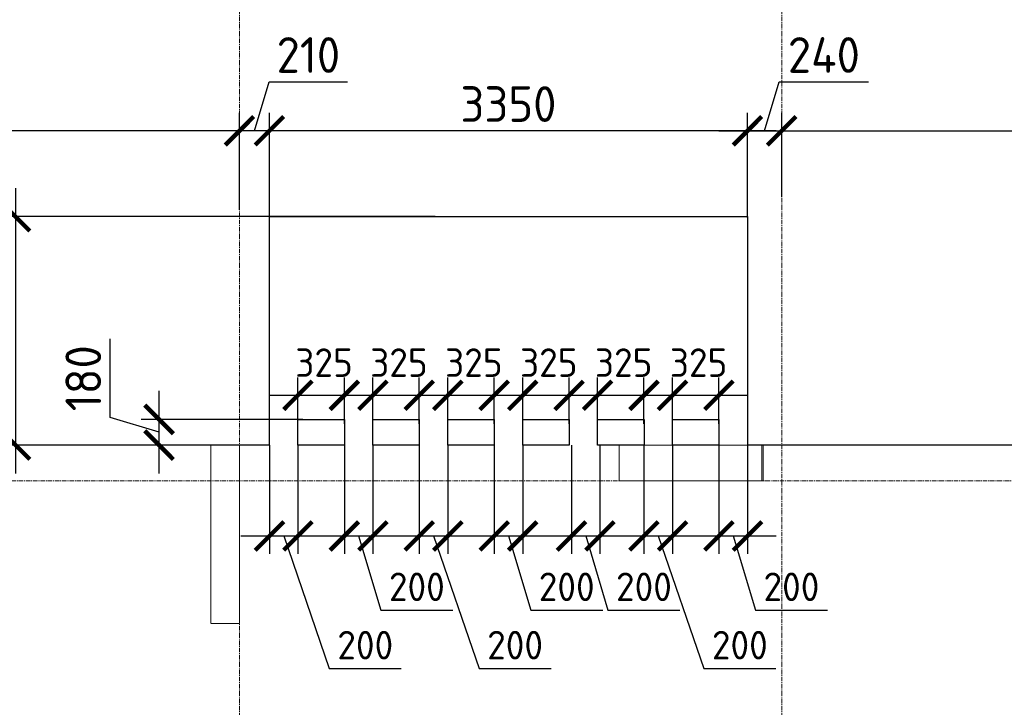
# Model space of a CAD drawing. Header units: millimetres. Extents: x -5898314 to 1055204, y -720802 to 1562611.
# Tile 230 of 256: x -150686 to -143786, y -31991 to -27176. Entities that reach past the tile are written whole.
import ezdxf

# ---------------------------------------------------------------- set-up
doc = ezdxf.new("R2010")
doc.units = ezdxf.units.MM
for name, pattern in [('______5', [1100, 800, -100, 100, -100]), ('DASHED', [7, 5, -2, 0]), ('осевая', [50.8, 31.75, -6.35, 6.35, -6.35])]:
    doc.linetypes.add(name, pattern=pattern)
for name, color, linetype, lineweight in [('_0.5', 94, 'Continuous', 50), ('Оси', 40, '______5', 18), ('Перекрытие ж_бетон', 1, 'Continuous', 30), ('Размерная линия_ общее', 7, 'Continuous', 25), ('РАЗМЕРЫ', 1, 'Continuous', 9)]:
    doc.layers.add(name, color=color, linetype=linetype, lineweight=lineweight)
doc.layers.add('Колонна_ бетон', color=7, linetype='Continuous', lineweight=50, true_color=0xb4b496)
doc.styles.add('GOST-2.304_Type-B', font='GOST_Common.ttf')
doc.dimstyles.new('СПДС', dxfattribs={"dimscale": 100, "dimtxt": 2.5, "dimasz": 2, "dimexe": 1.25, "dimexo": 0, "dimtad": 1, "dimdec": 0, "dimrnd": 5, "dimtxsty": 'GOST-2.304_Type-B', "dimblk": 'ARCHTICK', "dimcen": 2.5, "dimdle": 2, "dimclrd": 1, "dimclre": 1, "dimclrt": 1, "dimadec": 0, "dimazin": 2, "dimtfac": 0.75, "dimtdec": 0, "dimtmove": 1, "dimatfit": 3, "dimfxl": 1, "dimtfillclr": 256, "dimtolj": 1, "dimarcsym": 1})

# ---------------------------------------------------------------- blocks, each defined once
blk = doc.blocks.new('подложка стн 1-го этажа')
at = {"layer": 'Колонна_ бетон', "color": 252, "linetype": 'DASHED', "lineweight": 0, "ltscale": 0.5, "true_color": 0x939598, "transparency": 33554687}
for points, elevation in [([(44643.9, 26361.8), (44843.9, 26361.8), (44843.9, 25111.8), (44643.9, 25111.8)], -560), ([(44643.9, 26361.8), (44843.9, 26361.8), (44843.9, 25111.8), (44643.9, 25111.8)], -560), ([(47503.8, 26361.8), (48503.8, 26361.8), (48503.8, 26111.8), (47503.8, 26111.8)], -360), ([(47503.8, 26361.8), (48503.8, 26361.8), (48503.8, 26111.8), (47503.8, 26111.8)], -360), ([(47503.9, 26361.8), (48513.9, 26361.8), (48513.9, 26111.8), (47503.9, 26111.8)], -560), ([(47503.9, 26361.8), (48513.9, 26361.8), (48513.9, 26111.8), (47503.9, 26111.8)], -560)]:
    blk.add_lwpolyline(points, close=True, dxfattribs=dict(at, elevation=elevation))
blk = doc.blocks.new('_ArchTick')
at = {"color": 0, "linetype": 'ByBlock', "const_width": 0.15}
blk.add_lwpolyline([(-0.5, -0.5), (0.5, 0.5)], dxfattribs=at)
blk = doc.blocks.new('*D1781')
at = {"layer": 'DEFPOINTS', "color": 0, "lineweight": 0, "transparency": 16777216}
for p in [(-145786.2, -30155.3, 0), (-145586.2, -30155.3), (-145586.2, -30791.5)]:
    blk.add_point(p, dxfattribs=at)
at = {"layer": 'РАЗМЕРЫ', "color": 1, "lineweight": -2, "transparency": 16777216}
for p, q in [((-145786.2, -30155.3), (-145786.2, -30916.5)), ((-145586.2, -30155.3), (-145586.2, -30916.5)), ((-145986.2, -30791.5), (-145386.2, -30791.5)), ((-145686.2, -30791.5), (-145530.6, -31310.2)), ((-145530.6, -31310.2), (-145025.6, -31310.2))]:
    blk.add_line(p, q, dxfattribs=at)
at = {"layer": 'РАЗМЕРЫ', "color": 1, "lineweight": -2, "transparency": 16777216, "xscale": 200, "yscale": 200, "zscale": 200, "rotation": 180}
blk.add_blockref('_ArchTick', (-145786.2, -30791.5), dxfattribs=at)
at = {"layer": 'РАЗМЕРЫ', "color": 1, "lineweight": -2, "transparency": 16777216, "xscale": 200, "yscale": 200, "zscale": 200}
blk.add_blockref('_ArchTick', (-145586.2, -30791.5), dxfattribs=at)
at = {"layer": 'РАЗМЕРЫ', "color": 1, "lineweight": 0, "transparency": 16777216, "insert": (-145278.1, -31147.7), "char_height": 200, "attachment_point": 5, "style": 'GOST-2.304_Type-B'}
blk.add_mtext('\\A1;200', dxfattribs=at)
blk = doc.blocks.new('*D1782')
at = {"layer": 'DEFPOINTS', "color": 0, "lineweight": 0, "transparency": 16777216}
for p in [(-146311.3, -30155.3, 0), (-146111.3, -30155.3), (-146111.3, -30791.5)]:
    blk.add_point(p, dxfattribs=at)
at = {"layer": 'РАЗМЕРЫ', "color": 1, "lineweight": -2, "transparency": 16777216}
for p, q in [((-146311.3, -30155.3), (-146311.3, -30916.5)), ((-146111.3, -30155.3), (-146111.3, -30916.5)), ((-146511.3, -30791.5), (-145911.3, -30791.5)), ((-146211.3, -30791.5), (-145892.2, -31718.7)), ((-145892.2, -31718.7), (-145387.2, -31718.7))]:
    blk.add_line(p, q, dxfattribs=at)
at = {"layer": 'РАЗМЕРЫ', "color": 1, "lineweight": -2, "transparency": 16777216, "xscale": 200, "yscale": 200, "zscale": 200, "rotation": 180}
blk.add_blockref('_ArchTick', (-146311.3, -30791.5), dxfattribs=at)
at = {"layer": 'РАЗМЕРЫ', "color": 1, "lineweight": -2, "transparency": 16777216, "xscale": 200, "yscale": 200, "zscale": 200}
blk.add_blockref('_ArchTick', (-146111.3, -30791.5), dxfattribs=at)
at = {"layer": 'РАЗМЕРЫ', "color": 1, "lineweight": 0, "transparency": 16777216, "insert": (-145639.7, -31556.2), "char_height": 200, "attachment_point": 5, "style": 'GOST-2.304_Type-B'}
blk.add_mtext('\\A1;200', dxfattribs=at)
blk = doc.blocks.new('*D1783')
at = {"layer": 'DEFPOINTS', "color": 0, "lineweight": 0, "transparency": 16777216}
for p in [(-148411.1, -30155.3, 0), (-148211.1, -30155.3), (-148211.1, -30791.5)]:
    blk.add_point(p, dxfattribs=at)
at = {"layer": 'РАЗМЕРЫ', "color": 1, "lineweight": -2, "transparency": 16777216}
for p, q in [((-148411.1, -30155.3), (-148411.1, -30916.5)), ((-148211.1, -30155.3), (-148211.1, -30916.5)), ((-148611.1, -30791.5), (-148011.1, -30791.5)), ((-148311.1, -30791.5), (-148155.5, -31310.2)), ((-148155.5, -31310.2), (-147650.5, -31310.2))]:
    blk.add_line(p, q, dxfattribs=at)
at = {"layer": 'РАЗМЕРЫ', "color": 1, "lineweight": -2, "transparency": 16777216, "xscale": 200, "yscale": 200, "zscale": 200, "rotation": 180}
blk.add_blockref('_ArchTick', (-148411.1, -30791.5), dxfattribs=at)
at = {"layer": 'РАЗМЕРЫ', "color": 1, "lineweight": -2, "transparency": 16777216, "xscale": 200, "yscale": 200, "zscale": 200}
blk.add_blockref('_ArchTick', (-148211.1, -30791.5), dxfattribs=at)
at = {"layer": 'РАЗМЕРЫ', "color": 1, "lineweight": 0, "transparency": 16777216, "insert": (-147903, -31147.7), "char_height": 200, "attachment_point": 5, "style": 'GOST-2.304_Type-B'}
blk.add_mtext('\\A1;200', dxfattribs=at)
blk = doc.blocks.new('*D1784')
at = {"layer": 'DEFPOINTS', "color": 0, "lineweight": 0, "transparency": 16777216}
for p in [(-148936.2, -30155.3, 0), (-148736.2, -30155.3), (-148736.2, -30791.5)]:
    blk.add_point(p, dxfattribs=at)
at = {"layer": 'РАЗМЕРЫ', "color": 1, "lineweight": -2, "transparency": 16777216}
for p, q in [((-148936.2, -30155.3), (-148936.2, -30916.5)), ((-148736.2, -30155.3), (-148736.2, -30916.5)), ((-149136.2, -30791.5), (-148536.2, -30791.5)), ((-148836.2, -30791.5), (-148517.1, -31718.7)), ((-148517.1, -31718.7), (-148012.1, -31718.7))]:
    blk.add_line(p, q, dxfattribs=at)
at = {"layer": 'РАЗМЕРЫ', "color": 1, "lineweight": -2, "transparency": 16777216, "xscale": 200, "yscale": 200, "zscale": 200, "rotation": 180}
blk.add_blockref('_ArchTick', (-148936.2, -30791.5), dxfattribs=at)
at = {"layer": 'РАЗМЕРЫ', "color": 1, "lineweight": -2, "transparency": 16777216, "xscale": 200, "yscale": 200, "zscale": 200}
blk.add_blockref('_ArchTick', (-148736.2, -30791.5), dxfattribs=at)
at = {"layer": 'РАЗМЕРЫ', "color": 1, "lineweight": 0, "transparency": 16777216, "insert": (-148264.6, -31556.2), "char_height": 200, "attachment_point": 5, "style": 'GOST-2.304_Type-B'}
blk.add_mtext('\\A1;200', dxfattribs=at)
blk = doc.blocks.new('*D1785')
at = {"layer": 'DEFPOINTS', "color": 0, "lineweight": 0, "transparency": 16777216}
for p in [(-147361.2, -30155.3, 0), (-147161.2, -30155.3), (-147161.2, -30791.5)]:
    blk.add_point(p, dxfattribs=at)
at = {"layer": 'РАЗМЕРЫ', "color": 1, "lineweight": -2, "transparency": 16777216}
for p, q in [((-147361.2, -30155.3), (-147361.2, -30916.5)), ((-147161.2, -30155.3), (-147161.2, -30916.5)), ((-147561.2, -30791.5), (-146961.2, -30791.5)), ((-147261.2, -30791.5), (-147105.5, -31310.2)), ((-147105.5, -31310.2), (-146600.5, -31310.2))]:
    blk.add_line(p, q, dxfattribs=at)
at = {"layer": 'РАЗМЕРЫ', "color": 1, "lineweight": -2, "transparency": 16777216, "xscale": 200, "yscale": 200, "zscale": 200, "rotation": 180}
blk.add_blockref('_ArchTick', (-147361.2, -30791.5), dxfattribs=at)
at = {"layer": 'РАЗМЕРЫ', "color": 1, "lineweight": -2, "transparency": 16777216, "xscale": 200, "yscale": 200, "zscale": 200}
blk.add_blockref('_ArchTick', (-147161.2, -30791.5), dxfattribs=at)
at = {"layer": 'РАЗМЕРЫ', "color": 1, "lineweight": 0, "transparency": 16777216, "insert": (-146853, -31147.7), "char_height": 200, "attachment_point": 5, "style": 'GOST-2.304_Type-B'}
blk.add_mtext('\\A1;200', dxfattribs=at)
blk = doc.blocks.new('*D1786')
at = {"layer": 'DEFPOINTS', "color": 0, "lineweight": 0, "transparency": 16777216}
for p in [(-147886.2, -30155.3, 0), (-147686.2, -30155.3), (-147686.2, -30791.5)]:
    blk.add_point(p, dxfattribs=at)
at = {"layer": 'РАЗМЕРЫ', "color": 1, "lineweight": -2, "transparency": 16777216}
for p, q in [((-147886.2, -30155.3), (-147886.2, -30916.5)), ((-147686.2, -30155.3), (-147686.2, -30916.5)), ((-148086.2, -30791.5), (-147486.2, -30791.5)), ((-147786.2, -30791.5), (-147467.1, -31718.7)), ((-147467.1, -31718.7), (-146962.1, -31718.7))]:
    blk.add_line(p, q, dxfattribs=at)
at = {"layer": 'РАЗМЕРЫ', "color": 1, "lineweight": -2, "transparency": 16777216, "xscale": 200, "yscale": 200, "zscale": 200, "rotation": 180}
blk.add_blockref('_ArchTick', (-147886.2, -30791.5), dxfattribs=at)
at = {"layer": 'РАЗМЕРЫ', "color": 1, "lineweight": -2, "transparency": 16777216, "xscale": 200, "yscale": 200, "zscale": 200}
blk.add_blockref('_ArchTick', (-147686.2, -30791.5), dxfattribs=at)
at = {"layer": 'РАЗМЕРЫ', "color": 1, "lineweight": 0, "transparency": 16777216, "insert": (-147214.6, -31556.2), "char_height": 200, "attachment_point": 5, "style": 'GOST-2.304_Type-B'}
blk.add_mtext('\\A1;200', dxfattribs=at)
blk = doc.blocks.new('*D1787')
at = {"layer": 'DEFPOINTS', "color": 0, "lineweight": 0, "transparency": 16777216}
for p in [(-146819.9, -30155.3, 0), (-146619.9, -30155.3), (-146619.9, -30791.5)]:
    blk.add_point(p, dxfattribs=at)
at = {"layer": 'РАЗМЕРЫ', "color": 1, "lineweight": -2, "transparency": 16777216}
for p, q in [((-146819.9, -30155.3), (-146819.9, -30916.5)), ((-146619.9, -30155.3), (-146619.9, -30916.5)), ((-147019.9, -30791.5), (-146419.9, -30791.5)), ((-146719.9, -30791.5), (-146564.3, -31310.2)), ((-146564.3, -31310.2), (-146059.3, -31310.2))]:
    blk.add_line(p, q, dxfattribs=at)
at = {"layer": 'РАЗМЕРЫ', "color": 1, "lineweight": -2, "transparency": 16777216, "xscale": 200, "yscale": 200, "zscale": 200, "rotation": 180}
blk.add_blockref('_ArchTick', (-146819.9, -30791.5), dxfattribs=at)
at = {"layer": 'РАЗМЕРЫ', "color": 1, "lineweight": -2, "transparency": 16777216, "xscale": 200, "yscale": 200, "zscale": 200}
blk.add_blockref('_ArchTick', (-146619.9, -30791.5), dxfattribs=at)
at = {"layer": 'РАЗМЕРЫ', "color": 1, "lineweight": 0, "transparency": 16777216, "insert": (-146311.8, -31147.7), "char_height": 200, "attachment_point": 5, "style": 'GOST-2.304_Type-B'}
blk.add_mtext('\\A1;200', dxfattribs=at)
blk = doc.blocks.new('*D1788')
at = {"layer": 'DEFPOINTS', "color": 0, "lineweight": 0, "transparency": 16777216}
for p in [(-148411.2, -29806.7), (-148736.2, -30005.3), (-148411.2, -30005.3, 0)]:
    blk.add_point(p, dxfattribs=at)
at = {"layer": 'РАЗМЕРЫ', "color": 1, "lineweight": -2, "transparency": 16777216}
for p, q in [((-148736.2, -30005.3), (-148736.2, -29681.7)), ((-148411.2, -30005.3), (-148411.2, -29681.7)), ((-148936.2, -29806.7), (-148211.2, -29806.7))]:
    blk.add_line(p, q, dxfattribs=at)
at = {"layer": 'РАЗМЕРЫ', "color": 1, "lineweight": -2, "transparency": 16777216, "xscale": 200, "yscale": 200, "zscale": 200, "rotation": 180}
blk.add_blockref('_ArchTick', (-148736.2, -29806.7), dxfattribs=at)
at = {"layer": 'РАЗМЕРЫ', "color": 1, "lineweight": -2, "transparency": 16777216, "xscale": 200, "yscale": 200, "zscale": 200}
blk.add_blockref('_ArchTick', (-148411.2, -29806.7), dxfattribs=at)
at = {"layer": 'РАЗМЕРЫ', "color": 1, "lineweight": 0, "transparency": 16777216, "insert": (-148553.7, -29577.6), "char_height": 200, "attachment_point": 5, "style": 'GOST-2.304_Type-B'}
blk.add_mtext('\\A1;325', dxfattribs=at)
blk = doc.blocks.new('*D1789')
at = {"layer": 'DEFPOINTS', "color": 0, "lineweight": 0, "transparency": 16777216}
for p in [(-147886.2, -29806.7), (-148211.2, -30005.3), (-147886.2, -30005.3, 0)]:
    blk.add_point(p, dxfattribs=at)
at = {"layer": 'РАЗМЕРЫ', "color": 1, "lineweight": -2, "transparency": 16777216}
for p, q in [((-148211.2, -30005.3), (-148211.2, -29681.7)), ((-147886.2, -30005.3), (-147886.2, -29681.7)), ((-148411.2, -29806.7), (-147686.2, -29806.7))]:
    blk.add_line(p, q, dxfattribs=at)
at = {"layer": 'РАЗМЕРЫ', "color": 1, "lineweight": -2, "transparency": 16777216, "xscale": 200, "yscale": 200, "zscale": 200, "rotation": 180}
blk.add_blockref('_ArchTick', (-148211.2, -29806.7), dxfattribs=at)
at = {"layer": 'РАЗМЕРЫ', "color": 1, "lineweight": -2, "transparency": 16777216, "xscale": 200, "yscale": 200, "zscale": 200}
blk.add_blockref('_ArchTick', (-147886.2, -29806.7), dxfattribs=at)
at = {"layer": 'РАЗМЕРЫ', "color": 1, "lineweight": 0, "transparency": 16777216, "insert": (-148028.8, -29577.6), "char_height": 200, "attachment_point": 5, "style": 'GOST-2.304_Type-B'}
blk.add_mtext('\\A1;325', dxfattribs=at)
blk = doc.blocks.new('*D1790')
at = {"layer": 'DEFPOINTS', "color": 0, "lineweight": 0, "transparency": 16777216}
for p in [(-147361.2, -29806.7), (-147686.2, -30005.3), (-147361.2, -30005.3, 0)]:
    blk.add_point(p, dxfattribs=at)
at = {"layer": 'РАЗМЕРЫ', "color": 1, "lineweight": -2, "transparency": 16777216}
for p, q in [((-147686.2, -30005.3), (-147686.2, -29681.7)), ((-147361.2, -30005.3), (-147361.2, -29681.7)), ((-147886.2, -29806.7), (-147161.2, -29806.7))]:
    blk.add_line(p, q, dxfattribs=at)
at = {"layer": 'РАЗМЕРЫ', "color": 1, "lineweight": -2, "transparency": 16777216, "xscale": 200, "yscale": 200, "zscale": 200, "rotation": 180}
blk.add_blockref('_ArchTick', (-147686.2, -29806.7), dxfattribs=at)
at = {"layer": 'РАЗМЕРЫ', "color": 1, "lineweight": -2, "transparency": 16777216, "xscale": 200, "yscale": 200, "zscale": 200}
blk.add_blockref('_ArchTick', (-147361.2, -29806.7), dxfattribs=at)
at = {"layer": 'РАЗМЕРЫ', "color": 1, "lineweight": 0, "transparency": 16777216, "insert": (-147503.8, -29577.6), "char_height": 200, "attachment_point": 5, "style": 'GOST-2.304_Type-B'}
blk.add_mtext('\\A1;325', dxfattribs=at)
blk = doc.blocks.new('*D1791')
at = {"layer": 'DEFPOINTS', "color": 0, "lineweight": 0, "transparency": 16777216}
for p in [(-146836.3, -29806.7), (-147161.3, -30005.3), (-146836.3, -30005.3, 0)]:
    blk.add_point(p, dxfattribs=at)
at = {"layer": 'РАЗМЕРЫ', "color": 1, "lineweight": -2, "transparency": 16777216}
for p, q in [((-147161.3, -30005.3), (-147161.3, -29681.7)), ((-146836.3, -30005.3), (-146836.3, -29681.7)), ((-147361.3, -29806.7), (-146636.3, -29806.7))]:
    blk.add_line(p, q, dxfattribs=at)
at = {"layer": 'РАЗМЕРЫ', "color": 1, "lineweight": -2, "transparency": 16777216, "xscale": 200, "yscale": 200, "zscale": 200, "rotation": 180}
blk.add_blockref('_ArchTick', (-147161.3, -29806.7), dxfattribs=at)
at = {"layer": 'РАЗМЕРЫ', "color": 1, "lineweight": -2, "transparency": 16777216, "xscale": 200, "yscale": 200, "zscale": 200}
blk.add_blockref('_ArchTick', (-146836.3, -29806.7), dxfattribs=at)
at = {"layer": 'РАЗМЕРЫ', "color": 1, "lineweight": 0, "transparency": 16777216, "insert": (-146978.8, -29577.6), "char_height": 200, "attachment_point": 5, "style": 'GOST-2.304_Type-B'}
blk.add_mtext('\\A1;325', dxfattribs=at)
blk = doc.blocks.new('*D1792')
at = {"layer": 'DEFPOINTS', "color": 0, "lineweight": 0, "transparency": 16777216}
for p in [(-146311.3, -29806.7), (-146636.3, -30005.3), (-146311.3, -30005.3, 0)]:
    blk.add_point(p, dxfattribs=at)
at = {"layer": 'РАЗМЕРЫ', "color": 1, "lineweight": -2, "transparency": 16777216}
for p, q in [((-146636.3, -30005.3), (-146636.3, -29681.7)), ((-146311.3, -30005.3), (-146311.3, -29681.7)), ((-146836.3, -29806.7), (-146111.3, -29806.7))]:
    blk.add_line(p, q, dxfattribs=at)
at = {"layer": 'РАЗМЕРЫ', "color": 1, "lineweight": -2, "transparency": 16777216, "xscale": 200, "yscale": 200, "zscale": 200, "rotation": 180}
blk.add_blockref('_ArchTick', (-146636.3, -29806.7), dxfattribs=at)
at = {"layer": 'РАЗМЕРЫ', "color": 1, "lineweight": -2, "transparency": 16777216, "xscale": 200, "yscale": 200, "zscale": 200}
blk.add_blockref('_ArchTick', (-146311.3, -29806.7), dxfattribs=at)
at = {"layer": 'РАЗМЕРЫ', "color": 1, "lineweight": 0, "transparency": 16777216, "insert": (-146453.8, -29577.6), "char_height": 200, "attachment_point": 5, "style": 'GOST-2.304_Type-B'}
blk.add_mtext('\\A1;325', dxfattribs=at)
blk = doc.blocks.new('*D1793')
at = {"layer": 'DEFPOINTS', "color": 0, "lineweight": 0, "transparency": 16777216}
for p in [(-145786.3, -29806.7), (-146111.3, -30005.3), (-145786.3, -30005.3, 0)]:
    blk.add_point(p, dxfattribs=at)
at = {"layer": 'РАЗМЕРЫ', "color": 1, "lineweight": -2, "transparency": 16777216}
for p, q in [((-146111.3, -30005.3), (-146111.3, -29681.7)), ((-145786.3, -30005.3), (-145786.3, -29681.7)), ((-146311.3, -29806.7), (-145586.3, -29806.7))]:
    blk.add_line(p, q, dxfattribs=at)
at = {"layer": 'РАЗМЕРЫ', "color": 1, "lineweight": -2, "transparency": 16777216, "xscale": 200, "yscale": 200, "zscale": 200, "rotation": 180}
blk.add_blockref('_ArchTick', (-146111.3, -29806.7), dxfattribs=at)
at = {"layer": 'РАЗМЕРЫ', "color": 1, "lineweight": -2, "transparency": 16777216, "xscale": 200, "yscale": 200, "zscale": 200}
blk.add_blockref('_ArchTick', (-145786.3, -29806.7), dxfattribs=at)
at = {"layer": 'РАЗМЕРЫ', "color": 1, "lineweight": 0, "transparency": 16777216, "insert": (-145928.8, -29577.6), "char_height": 200, "attachment_point": 5, "style": 'GOST-2.304_Type-B'}
blk.add_mtext('\\A1;325', dxfattribs=at)
blk = doc.blocks.new('*D1884')
at = {"layer": 'DEFPOINTS', "color": 0, "lineweight": 0, "transparency": 16777216}
for p in [(-148936.2, -27954.6), (-148936.2, -28555.3), (-145586.2, -28555.3)]:
    blk.add_point(p, dxfattribs=at)
at = {"layer": 'РАЗМЕРЫ', "color": 1, "lineweight": -2, "transparency": 16777216}
for p, q in [((-148936.2, -28555.3), (-148936.2, -27829.6)), ((-145586.2, -28555.3), (-145586.2, -27829.6)), ((-145386.2, -27954.6), (-149136.2, -27954.6))]:
    blk.add_line(p, q, dxfattribs=at)
at = {"layer": 'РАЗМЕРЫ', "color": 1, "lineweight": -2, "transparency": 16777216, "xscale": 200, "yscale": 200, "zscale": 200, "rotation": 180}
blk.add_blockref('_ArchTick', (-148936.2, -27954.6), dxfattribs=at)
at = {"layer": 'РАЗМЕРЫ', "color": 1, "lineweight": -2, "transparency": 16777216, "xscale": 200, "yscale": 200, "zscale": 200}
blk.add_blockref('_ArchTick', (-145586.2, -27954.6), dxfattribs=at)
at = {"layer": 'РАЗМЕРЫ', "color": 1, "lineweight": 0, "transparency": 16777216, "insert": (-147261.2, -27767.1), "char_height": 250, "attachment_point": 5, "style": 'GOST-2.304_Type-B'}
blk.add_mtext('\\A1;3350', dxfattribs=at)
blk = doc.blocks.new('*D1885')
at = {"layer": 'DEFPOINTS', "color": 0, "lineweight": 0, "transparency": 16777216}
for p in [(-149146.2, -27954.6), (-149146.2, -28507.8), (-148936.2, -28555.3)]:
    blk.add_point(p, dxfattribs=at)
at = {"layer": 'РАЗМЕРЫ', "color": 1, "lineweight": -2, "transparency": 16777216}
for p, q in [((-149041.2, -27954.6), (-148938.1, -27610.9)), ((-148938.1, -27610.9), (-148388.1, -27610.9)), ((-149146.2, -28507.8), (-149146.2, -27829.6)), ((-148936.2, -28555.3), (-148936.2, -27829.6)), ((-148736.2, -27954.6), (-149346.2, -27954.6))]:
    blk.add_line(p, q, dxfattribs=at)
at = {"layer": 'РАЗМЕРЫ', "color": 1, "lineweight": -2, "transparency": 16777216, "xscale": 200, "yscale": 200, "zscale": 200, "rotation": 180}
blk.add_blockref('_ArchTick', (-149146.2, -27954.6), dxfattribs=at)
at = {"layer": 'РАЗМЕРЫ', "color": 1, "lineweight": -2, "transparency": 16777216, "xscale": 200, "yscale": 200, "zscale": 200}
blk.add_blockref('_ArchTick', (-148936.2, -27954.6), dxfattribs=at)
at = {"layer": 'РАЗМЕРЫ', "color": 1, "lineweight": 0, "transparency": 16777216, "insert": (-148663.1, -27423.4), "char_height": 250, "attachment_point": 5, "style": 'GOST-2.304_Type-B'}
blk.add_mtext('\\A1;210', dxfattribs=at)
blk = doc.blocks.new('*D1835')
at = {"layer": 'DEFPOINTS', "color": 0, "lineweight": 0, "transparency": 16777216}
for p in [(-158846.2, -27954.6), (-149146.2, -28507.8), (-158846.2, -28624.2)]:
    blk.add_point(p, dxfattribs=at)
at = {"layer": 'РАЗМЕРЫ', "color": 1, "lineweight": -2, "transparency": 16777216}
for p, q in [((-158846.2, -28624.2), (-158846.2, -27829.6)), ((-149146.2, -28507.8), (-149146.2, -27829.6)), ((-148946.2, -27954.6), (-159046.2, -27954.6))]:
    blk.add_line(p, q, dxfattribs=at)
at = {"layer": 'РАЗМЕРЫ', "color": 1, "lineweight": -2, "transparency": 16777216, "xscale": 200, "yscale": 200, "zscale": 200, "rotation": 180}
blk.add_blockref('_ArchTick', (-158846.2, -27954.6), dxfattribs=at)
at = {"layer": 'РАЗМЕРЫ', "color": 1, "lineweight": -2, "transparency": 16777216, "xscale": 200, "yscale": 200, "zscale": 200}
blk.add_blockref('_ArchTick', (-149146.2, -27954.6), dxfattribs=at)
at = {"layer": 'РАЗМЕРЫ', "color": 1, "lineweight": 0, "transparency": 16777216, "insert": (-153996.2, -27767.1), "char_height": 250, "attachment_point": 5, "style": 'GOST-2.304_Type-B'}
blk.add_mtext('\\A1;9700', dxfattribs=at)
blk = doc.blocks.new('*D1892')
at = {"layer": 'DEFPOINTS', "color": 0, "lineweight": 0, "transparency": 16777216}
for p in [(-145346.2, -27954.6), (-145346.2, -28419.5), (-145586.2, -28560.6)]:
    blk.add_point(p, dxfattribs=at)
at = {"layer": 'РАЗМЕРЫ', "color": 1, "lineweight": -2, "transparency": 16777216}
for p, q in [((-145466.2, -27954.6), (-145363.1, -27610.9)), ((-145363.1, -27610.9), (-144738.1, -27610.9)), ((-145586.2, -28560.6), (-145586.2, -27829.6)), ((-145346.2, -28419.5), (-145346.2, -27829.6)), ((-145786.2, -27954.6), (-145146.2, -27954.6))]:
    blk.add_line(p, q, dxfattribs=at)
at = {"layer": 'РАЗМЕРЫ', "color": 1, "lineweight": -2, "transparency": 16777216, "xscale": 200, "yscale": 200, "zscale": 200, "rotation": 180}
blk.add_blockref('_ArchTick', (-145586.2, -27954.6), dxfattribs=at)
at = {"layer": 'РАЗМЕРЫ', "color": 1, "lineweight": -2, "transparency": 16777216, "xscale": 200, "yscale": 200, "zscale": 200}
blk.add_blockref('_ArchTick', (-145346.2, -27954.6), dxfattribs=at)
at = {"layer": 'РАЗМЕРЫ', "color": 1, "lineweight": 0, "transparency": 16777216, "insert": (-145050.6, -27423.4), "char_height": 250, "attachment_point": 5, "style": 'GOST-2.304_Type-B'}
blk.add_mtext('\\A1;240', dxfattribs=at)
blk = doc.blocks.new('*D1836')
at = {"layer": 'DEFPOINTS', "color": 0, "lineweight": 0, "transparency": 16777216}
for p in [(-139146.2, -27954.6), (-145346.2, -28419.5), (-139146.2, -28581.1)]:
    blk.add_point(p, dxfattribs=at)
at = {"layer": 'РАЗМЕРЫ', "color": 1, "lineweight": -2, "transparency": 16777216}
for p, q in [((-145346.2, -28419.5), (-145346.2, -27829.6)), ((-139146.2, -28581.1), (-139146.2, -27829.6)), ((-145546.2, -27954.6), (-138946.2, -27954.6))]:
    blk.add_line(p, q, dxfattribs=at)
at = {"layer": 'РАЗМЕРЫ', "color": 1, "lineweight": -2, "transparency": 16777216, "xscale": 200, "yscale": 200, "zscale": 200, "rotation": 180}
blk.add_blockref('_ArchTick', (-145346.2, -27954.6), dxfattribs=at)
at = {"layer": 'РАЗМЕРЫ', "color": 1, "lineweight": -2, "transparency": 16777216, "xscale": 200, "yscale": 200, "zscale": 200}
blk.add_blockref('_ArchTick', (-139146.2, -27954.6), dxfattribs=at)
at = {"layer": 'РАЗМЕРЫ', "color": 1, "lineweight": 0, "transparency": 16777216, "insert": (-142246.2, -27767.1), "char_height": 250, "attachment_point": 5, "style": 'GOST-2.304_Type-B'}
blk.add_mtext('\\A1;6200', dxfattribs=at)
blk = doc.blocks.new('*D1881')
at = {"layer": 'DEFPOINTS', "color": 0, "lineweight": 0, "transparency": 16777216}
for p in [(-149709.5, -29975.3), (-148703, -29975.3, 0), (-148946.2, -30155.3)]:
    blk.add_point(p, dxfattribs=at)
at = {"layer": 'РАЗМЕРЫ', "color": 1, "lineweight": -2, "transparency": 16777216}
for p, q in [((-150053.3, -29962.2), (-150053.3, -29412.2)), ((-149709.5, -30355.3), (-149709.5, -29775.3)), ((-149709.5, -30065.3), (-150053.3, -29962.2)), ((-148703, -29975.3), (-149834.5, -29975.3)), ((-148946.2, -30155.3), (-149834.5, -30155.3))]:
    blk.add_line(p, q, dxfattribs=at)
at = {"layer": 'РАЗМЕРЫ', "color": 1, "lineweight": -2, "transparency": 16777216, "xscale": 200, "yscale": 200, "zscale": 200}
for p, rotation in [((-149709.5, -29975.3), 90), ((-149709.5, -30155.3), 270)]:
    blk.add_blockref('_ArchTick', p, dxfattribs=dict(at, rotation=rotation))
at = {"layer": 'РАЗМЕРЫ', "color": 1, "lineweight": 0, "transparency": 16777216, "insert": (-150240.8, -29687.2), "char_height": 250, "attachment_point": 5, "rotation": 90, "style": 'GOST-2.304_Type-B'}
blk.add_mtext('\\A1;180', dxfattribs=at)
blk = doc.blocks.new('оси блок 2')
at = {"layer": 'Оси', "color": 16, "linetype": 'осевая', "lineweight": 0, "transparency": 33554687}
for p, q in [((-48904.7, -322543), (-48904.7, -347914.1)), ((-45104.7, -322543), (-45104.7, -347914.1)), ((-89822.3, -326301.3), (-37238.5, -326301.3))]:
    blk.add_line(p, q, dxfattribs=at)
blk = doc.blocks.new('*D1746')
at = {"layer": 'DEFPOINTS', "color": 0, "linetype": 'Continuous', "lineweight": 0, "transparency": 16777216}
for p in [(-150684.1, -37585.3), (-150302.8, -37585.3), (-150302.8, -37605.3)]:
    blk.add_point(p, dxfattribs=at)
at = {"layer": 'Размерная линия_ общее', "color": 1, "linetype": 'Continuous', "lineweight": -2, "transparency": 16777216}
for p, q in [((-150684.1, -37585.3), (-150684.1, -37385.3)), ((-150302.8, -37585.3), (-150809.1, -37585.3)), ((-150302.8, -37605.3), (-150809.1, -37605.3)), ((-150684.1, -37605.3), (-150684.1, -37585.3)), ((-150684.1, -37605.3), (-150684.1, -37805.3))]:
    blk.add_line(p, q, dxfattribs=at)
at = {"layer": 'Размерная линия_ общее', "color": 1, "linetype": 'Continuous', "lineweight": -2, "transparency": 16777216, "xscale": 200, "yscale": 200, "zscale": 200}
for p, rotation in [((-150684.1, -37585.3), 270), ((-150684.1, -37605.3), 90)]:
    blk.add_blockref('_ArchTick', p, dxfattribs=dict(at, rotation=rotation))
at = {"layer": 'Размерная линия_ общее', "color": 1, "linetype": 'Continuous', "lineweight": 0, "transparency": 16777216, "insert": (-150846.6, -37595.3), "char_height": 200, "width": 35714.286, "attachment_point": 5, "rotation": 90, "style": 'GOST-2.304_Type-B'}
blk.add_mtext('\\A1;20', dxfattribs=at)
blk = doc.blocks.new('*D1761')
at = {"layer": 'DEFPOINTS', "color": 0, "linetype": 'Continuous', "lineweight": 0, "transparency": 16777216}
for p in [(-149823.1, -33505.3), (-149019.3, -33505.3), (-149019.3, -33965.3)]:
    blk.add_point(p, dxfattribs=at)
at = {"layer": 'Размерная линия_ общее', "color": 1, "linetype": 'Continuous', "lineweight": -2, "transparency": 16777216}
for p, q in [((-149823.1, -34165.3), (-149823.1, -33305.3)), ((-149019.3, -33505.3), (-149948.1, -33505.3)), ((-149019.3, -33965.3), (-149948.1, -33965.3))]:
    blk.add_line(p, q, dxfattribs=at)
at = {"layer": 'Размерная линия_ общее', "color": 1, "linetype": 'Continuous', "lineweight": -2, "transparency": 16777216, "xscale": 200, "yscale": 200, "zscale": 200}
for p, rotation in [((-149823.1, -33505.3), 90), ((-149823.1, -33965.3), 270)]:
    blk.add_blockref('_ArchTick', p, dxfattribs=dict(at, rotation=rotation))
at = {"layer": 'Размерная линия_ общее', "color": 1, "linetype": 'Continuous', "lineweight": 0, "transparency": 16777216, "insert": (-149985.6, -33735.3), "char_height": 200, "width": 53571.429, "attachment_point": 5, "rotation": 90, "style": 'GOST-2.304_Type-B'}
blk.add_mtext('\\A1;460', dxfattribs=at)
blk = doc.blocks.new('*D1763')
at = {"layer": 'DEFPOINTS', "color": 0, "linetype": 'Continuous', "lineweight": 0, "transparency": 16777216}
for p in [(-147029.8, -36025.3), (-146108.8, -36025.3), (-146648.5, -36505.3)]:
    blk.add_point(p, dxfattribs=at)
at = {"layer": 'Размерная линия_ общее', "color": 1, "linetype": 'Continuous', "lineweight": -2, "transparency": 16777216}
for p, q in [((-147029.8, -36705.3), (-147029.8, -35825.3)), ((-146108.8, -36025.3), (-147154.8, -36025.3)), ((-146648.5, -36505.3), (-147154.8, -36505.3))]:
    blk.add_line(p, q, dxfattribs=at)
at = {"layer": 'Размерная линия_ общее', "color": 1, "linetype": 'Continuous', "lineweight": -2, "transparency": 16777216, "xscale": 200, "yscale": 200, "zscale": 200}
for p, rotation in [((-147029.8, -36025.3), 90), ((-147029.8, -36505.3), 270)]:
    blk.add_blockref('_ArchTick', p, dxfattribs=dict(at, rotation=rotation))
at = {"layer": 'Размерная линия_ общее', "color": 1, "linetype": 'Continuous', "lineweight": 0, "transparency": 16777216, "insert": (-147192.3, -36265.3), "char_height": 200, "width": 53571.429, "attachment_point": 5, "rotation": 90, "style": 'GOST-2.304_Type-B'}
blk.add_mtext('\\A1;480', dxfattribs=at)
blk = doc.blocks.new('*D1700')
at = {"layer": 'DEFPOINTS', "color": 0, "linetype": 'Continuous', "lineweight": 0, "transparency": 16777216}
for p in [(-144183.6, -36305.3), (-143952.3, -36305.3), (-143952.3, -37595.3)]:
    blk.add_point(p, dxfattribs=at)
at = {"layer": 'Размерная линия_ общее', "color": 1, "linetype": 'Continuous', "lineweight": -2, "transparency": 16777216}
for p, q in [((-144183.6, -37795.3), (-144183.6, -36105.3)), ((-143952.3, -36305.3), (-144308.6, -36305.3)), ((-143952.3, -37595.3), (-144308.6, -37595.3))]:
    blk.add_line(p, q, dxfattribs=at)
at = {"layer": 'Размерная линия_ общее', "color": 1, "linetype": 'Continuous', "lineweight": -2, "transparency": 16777216, "xscale": 200, "yscale": 200, "zscale": 200}
for p, rotation in [((-144183.6, -36305.3), 90), ((-144183.6, -37595.3), 270)]:
    blk.add_blockref('_ArchTick', p, dxfattribs=dict(at, rotation=rotation))
at = {"layer": 'Размерная линия_ общее', "color": 1, "linetype": 'Continuous', "lineweight": 0, "transparency": 16777216, "insert": (-144346.1, -36971.9), "char_height": 200, "width": 71428.571, "attachment_point": 5, "rotation": 90, "style": 'GOST-2.304_Type-B'}
blk.add_mtext('\\A1;1290', dxfattribs=at)
blk = doc.blocks.new('*D1741')
at = {"layer": 'DEFPOINTS', "color": 0, "linetype": 'Continuous', "lineweight": 0, "transparency": 16777216}
for p in [(-143457.1, -39405.3), (-143225.8, -39405.3), (-145265.9, -40285.3)]:
    blk.add_point(p, dxfattribs=at)
at = {"layer": 'Размерная линия_ общее', "color": 1, "linetype": 'Continuous', "lineweight": -2, "transparency": 16777216}
for p, q in [((-143457.1, -40485.3), (-143457.1, -39205.3)), ((-143225.8, -39405.3), (-143582.1, -39405.3)), ((-145265.9, -40285.3), (-143332.1, -40285.3))]:
    blk.add_line(p, q, dxfattribs=at)
at = {"layer": 'Размерная линия_ общее', "color": 1, "linetype": 'Continuous', "lineweight": -2, "transparency": 16777216, "xscale": 200, "yscale": 200, "zscale": 200}
for p, rotation in [((-143457.1, -39405.3), 90), ((-143457.1, -40285.3), 270)]:
    blk.add_blockref('_ArchTick', p, dxfattribs=dict(at, rotation=rotation))
at = {"layer": 'Размерная линия_ общее', "color": 1, "linetype": 'Continuous', "lineweight": 0, "transparency": 16777216, "insert": (-143619.6, -39860.4), "char_height": 200, "width": 53571.429, "attachment_point": 5, "rotation": 90, "style": 'GOST-2.304_Type-B'}
blk.add_mtext('\\A1;880', dxfattribs=at)
blk = doc.blocks.new('*D1743')
at = {"layer": 'DEFPOINTS', "color": 0, "linetype": 'Continuous', "lineweight": 0, "transparency": 16777216}
for p in [(-150532.5, -39565.3), (-150308, -39565.3), (-150532.5, -39965.3)]:
    blk.add_point(p, dxfattribs=at)
at = {"layer": 'Размерная линия_ общее', "color": 1, "linetype": 'Continuous', "lineweight": -2, "transparency": 16777216}
for p, q in [((-150308, -40165.3), (-150308, -39365.3)), ((-150532.5, -39565.3), (-150183, -39565.3)), ((-150532.5, -39965.3), (-150183, -39965.3))]:
    blk.add_line(p, q, dxfattribs=at)
at = {"layer": 'Размерная линия_ общее', "color": 1, "linetype": 'Continuous', "lineweight": -2, "transparency": 16777216, "xscale": 200, "yscale": 200, "zscale": 200}
for p, rotation in [((-150308, -39565.3), 90), ((-150308, -39965.3), 270)]:
    blk.add_blockref('_ArchTick', p, dxfattribs=dict(at, rotation=rotation))
at = {"layer": 'Размерная линия_ общее', "color": 1, "linetype": 'Continuous', "lineweight": 0, "transparency": 16777216, "insert": (-150470.5, -39917.3), "char_height": 200, "width": 53571.429, "attachment_point": 5, "rotation": 90, "style": 'GOST-2.304_Type-B'}
blk.add_mtext('\\A1;400', dxfattribs=at)
blk = doc.blocks.new('*D1744')
at = {"layer": 'DEFPOINTS', "color": 0, "linetype": 'Continuous', "lineweight": 0, "transparency": 16777216}
for p in [(-150532.5, -39405.3), (-150308, -39405.3), (-150532.5, -39565.3)]:
    blk.add_point(p, dxfattribs=at)
at = {"layer": 'Размерная линия_ общее', "color": 1, "linetype": 'Continuous', "lineweight": -2, "transparency": 16777216}
for p, q in [((-150308, -39405.3), (-150308, -38647.8)), ((-150532.5, -39405.3), (-150183, -39405.3)), ((-150308, -39765.3), (-150308, -39405.3)), ((-150532.5, -39565.3), (-150183, -39565.3))]:
    blk.add_line(p, q, dxfattribs=at)
at = {"layer": 'Размерная линия_ общее', "color": 1, "linetype": 'Continuous', "lineweight": -2, "transparency": 16777216, "xscale": 200, "yscale": 200, "zscale": 200}
for p, rotation in [((-150308, -39405.3), 90), ((-150308, -39565.3), 270)]:
    blk.add_blockref('_ArchTick', p, dxfattribs=dict(at, rotation=rotation))
at = {"layer": 'Размерная линия_ общее', "color": 1, "linetype": 'Continuous', "lineweight": 0, "transparency": 16777216, "insert": (-150470.5, -38880.3), "char_height": 200, "width": 53571.429, "attachment_point": 5, "rotation": 90, "style": 'GOST-2.304_Type-B'}
blk.add_mtext('\\A1;160', dxfattribs=at)
blk = doc.blocks.new('*D1956')
at = {"layer": '_0.5', "color": 1, "lineweight": -2, "transparency": 16777216}
for p, q in [((-150715.1, -28355.3), (-150715.1, -30355.3)), ((-147773.8, -28555.3), (-150840.1, -28555.3)), ((-149346.2, -30155.3), (-150840.1, -30155.3))]:
    blk.add_line(p, q, dxfattribs=at)
at = {"layer": 'DEFPOINTS', "color": 0, "lineweight": 0, "transparency": 16777216}
for p in [(-147773.8, -28555.3), (-150715.1, -30155.3), (-149346.2, -30155.3)]:
    blk.add_point(p, dxfattribs=at)
at = {"layer": '_0.5', "color": 1, "lineweight": -2, "transparency": 16777216, "xscale": 200, "yscale": 200, "zscale": 200}
for p, rotation in [((-150715.1, -28555.3), 90), ((-150715.1, -30155.3), 270)]:
    blk.add_blockref('_ArchTick', p, dxfattribs=dict(at, rotation=rotation))
at = {"layer": '_0.5', "color": 1, "lineweight": 0, "transparency": 16777216, "insert": (-150902.6, -29355.3), "char_height": 250, "attachment_point": 5, "rotation": 90, "style": 'GOST-2.304_Type-B'}
blk.add_mtext('\\A1;1600', dxfattribs=at)

msp = doc.modelspace()

# ---------------------------------------------------------------- linework, layer by layer
at = {"layer": 'Перекрытие ж_бетон'}
for p, q in [((-148936.2, -28555.3), (-145586.2, -28555.3)), ((-148936.2, -30155.3), (-148936.2, -28555.3)), ((-145586.2, -28555.3), (-145586.2, -30155.3))]:
    msp.add_line(p, q, dxfattribs=at)
for points, elevation in [([(-148411.21, -30155.3), (-148736.21, -30155.3), (-148736.21, -29975.3), (-148411.21, -29975.3)], 0.02), ([(-147886.13, -30155.3), (-148211.13, -30155.3), (-148211.13, -29975.3), (-147886.13, -29975.3)], -0.07), ([(-147361.24, -30155.3), (-147686.24, -30155.3), (-147686.24, -29975.3), (-147361.24, -29975.3)], 0.04), ([(-146836.25, -30155.3), (-147161.25, -30155.3), (-147161.25, -29975.3), (-146836.25, -29975.3)], 0.05), ([(-146311.27, -30155.3), (-146636.27, -30155.3), (-146636.27, -29975.3), (-146311.27, -29975.3)], 0.07), ([(-145786.28, -30155.3), (-146111.28, -30155.3), (-146111.28, -29975.3), (-145786.28, -29975.3)], 0.09)]:
    msp.add_lwpolyline(points, close=True, dxfattribs=dict(at, elevation=elevation))
for points in [[(-148936.2, -30155.3), (-148946.2, -30155.3), (-148946.2, -30155.3), (-152296.2, -30155.3), (-152296.2, -30155.3), (-154096.2, -30155.3)], [(-141946.2, -47055.3), (-138896.2, -47055.3), (-138896.2, -30155.3), (-145586.2, -30155.3)]]:
    msp.add_lwpolyline(points, dxfattribs=at)

# ---------------------------------------------------------------- block references
msp.add_blockref('подложка стн 1-го этажа', (-193990.12, -56517.1, 560), dxfattribs=at)
at = {"layer": 'Размерная линия_ общее', "color": 218, "linetype": 'Continuous', "lineweight": 13, "true_color": 0x500050, "transparency": 33554687}
msp.add_blockref('оси блок 2', (-100241.48, 295896.02), dxfattribs=at)

# ---------------------------------------------------------------- dimensions: what is measured, and where the dimension line sits
at = {"layer": '_0.5', "color": 1, "lineweight": 0}
dim = msp.add_linear_dim(base=(-150715.13, -30155.3), p1=(-147773.85, -28555.3), p2=(-149346.2, -30155.3), angle=90, dimstyle='СПДС', dxfattribs=at)
dim.commit()
dim.dimension.update_dxf_attribs({"geometry": '*D1956', "text_midpoint": (-150902.63, -29355.3)})
at = {"layer": 'Размерная линия_ общее', "color": 218, "linetype": 'Continuous', "lineweight": 0, "true_color": 0x500050, "transparency": 33554687}
for base, p1, p2, picture, middle in [((-144183.63, -36305.3), (-143952.34, -37595.3), (-143952.34, -36305.3), '*D1700', (-144183.63, -36971.86)), ((-149823.12, -33505.3), (-149019.27, -33965.3), (-149019.27, -33505.3), '*D1761', (-149823.12, -33735.3)), ((-147029.75, -36025.3), (-146648.46, -36505.3), (-146108.83, -36025.3), '*D1763', (-147029.75, -36265.3)), ((-150308.04, -39405.3), (-150532.53, -39565.3), (-150532.53, -39405.3), '*D1744', (-150308.04, -38880.3)), ((-143457.07, -39405.3), (-145265.88, -40285.25), (-143225.78, -39405.3), '*D1741', (-143457.07, -39860.45)), ((-150308.04, -39565.3), (-150532.53, -39965.3), (-150532.53, -39565.3), '*D1743', (-150308.04, -39917.28)), ((-150684.07, -37585.3), (-150302.79, -37605.3), (-150302.79, -37585.3), '*D1746', (-150684.07, -37595.3))]:
    dim = msp.add_linear_dim(base=base, p1=p1, p2=p2, angle=90, dimstyle='СПДС', override={"dimtxt": 2, "dimtmove": 0}, dxfattribs=at)
    dim.commit()
    dim.dimension.update_dxf_attribs({"geometry": picture, "text_midpoint": middle, "dimtype": 160})
at = {"layer": 'РАЗМЕРЫ', "color": 1, "lineweight": 0}
for base, p1, p2, picture, middle in [((-149146.2, -27954.62), (-148936.2, -28555.3), (-149146.2, -28507.83), '*D1885', (-148875.57, -27423.37)), ((-145346.2, -27954.62), (-145586.2, -28560.62), (-145346.2, -28419.5), '*D1892', (-145300.57, -27423.37)), ((-158846.2, -27954.62), (-149146.2, -28507.83), (-158846.2, -28624.22), '*D1835', (-153996.2, -27767.12)), ((-148936.2, -27954.62), (-145586.2, -28555.3), (-148936.2, -28555.3), '*D1884', (-147261.2, -27767.12)), ((-139146.2, -27954.62), (-145346.2, -28419.5), (-139146.2, -28581.07), '*D1836', (-142246.2, -27767.12))]:
    dim = msp.add_linear_dim(base=base, p1=p1, p2=p2, dimstyle='СПДС', override={"dimrnd": 5}, dxfattribs=at)
    dim.commit()
    dim.dimension.update_dxf_attribs({"geometry": picture, "text_midpoint": middle})
for base, p1, p2, angle, override, picture, middle in [((-149709.55, -29975.3), (-148946.2, -30155.3), (-148703.05, -29975.3, 0.02), 90, {"dimrnd": 5}, '*D1881', (-150240.8, -29899.68)), ((-148211.13, -30791.48, -0.07), (-148411.13, -30155.3, -0.05), (-148211.13, -30155.3, -0.07), 180, {"dimtxt": 2, "dimasz": 2, "dimrnd": 5}, '*D1783', (-148093.01, -31147.73, -0.07)), ((-147161.16, -30791.48, -0.05), (-147361.16, -30155.3, -0.04), (-147161.16, -30155.3, -0.05), 180, {"dimtxt": 2, "dimasz": 2, "dimrnd": 5}, '*D1785', (-147043.03, -31147.73, -0.05)), ((-146619.92, -30791.48, 0.02), (-146819.92, -30155.3, 0.04), (-146619.92, -30155.3, 0.02), 180, {"dimtxt": 2, "dimasz": 2, "dimrnd": 5}, '*D1787', (-146501.79, -31147.73, 0.02)), ((-145586.2, -30791.48), (-145786.2, -30155.3, 0.02), (-145586.2, -30155.3), 180, {"dimtxt": 2, "dimasz": 2, "dimrnd": 5}, '*D1781', (-145468.07, -31147.73))]:
    dim = msp.add_linear_dim(base=base, p1=p1, p2=p2, angle=angle, dimstyle='СПДС', override=override, dxfattribs=at)
    dim.commit()
    dim.dimension.update_dxf_attribs({"geometry": picture, "text_midpoint": middle})
for base, p1, p2, picture, middle in [((-148411.21, -29806.71), (-148736.21, -30005.3), (-148411.21, -30005.3, 0.02), '*D1788', (-148553.74, -29740.13)), ((-147886.23, -29806.71, 0.02), (-148211.23, -30005.3, 0.02), (-147886.23, -30005.3, 0.04), '*D1789', (-148028.75, -29740.13, 0.02)), ((-147361.24, -29806.71, 0.04), (-147686.24, -30005.3, 0.04), (-147361.24, -30005.3, 0.05), '*D1790', (-147503.76, -29740.13, 0.04)), ((-146836.25, -29806.71, 0.05), (-147161.25, -30005.3, 0.05), (-146836.25, -30005.3, 0.07), '*D1791', (-146978.78, -29740.13, 0.05)), ((-146311.27, -29806.71, 0.07), (-146636.27, -30005.3, 0.07), (-146311.27, -30005.3, 0.09), '*D1792', (-146453.79, -29740.13, 0.07)), ((-145786.28, -29806.71, 0.09), (-146111.28, -30005.3, 0.09), (-145786.28, -30005.3, 0.11), '*D1793', (-145928.8, -29740.13, 0.09))]:
    dim = msp.add_linear_dim(base=base, p1=p1, p2=p2, dimstyle='СПДС', override={"dimtxt": 2, "dimasz": 2, "dimrnd": 5}, dxfattribs=at)
    dim.commit()
    dim.dimension.update_dxf_attribs({"geometry": picture, "text_midpoint": middle, "dimtype": 160})
for base, p1, p2, picture, middle in [((-148736.21, -30791.48, 0.02), (-148936.21, -30155.3, 0.04), (-148736.21, -30155.3, 0.02), '*D1784', (-148454.6, -31718.73, 0.02)), ((-147686.24, -30791.48, 0.04), (-147886.24, -30155.3, 0.05), (-147686.24, -30155.3, 0.04), '*D1786', (-147404.62, -31718.73, 0.04)), ((-146111.28, -30791.48, 0.09), (-146311.28, -30155.3, 0.11), (-146111.28, -30155.3, 0.09), '*D1782', (-145829.66, -31718.73, 0.09))]:
    dim = msp.add_linear_dim(base=base, p1=p1, p2=p2, angle=180, dimstyle='СПДС', override={"dimtxt": 2, "dimasz": 2, "dimrnd": 5}, dxfattribs=at)
    dim.commit()
    dim.dimension.update_dxf_attribs({"geometry": picture, "text_midpoint": middle, "dimtype": 160})

doc.saveas('drawing.dxf')
